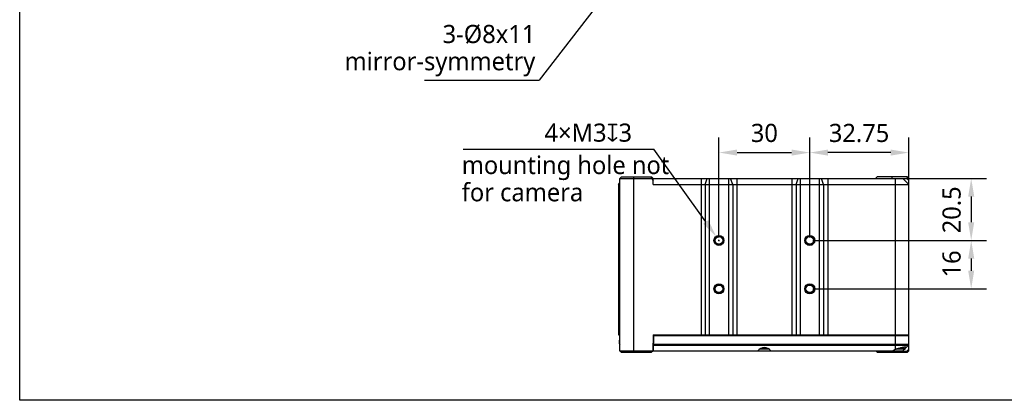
# Model space of a CAD drawing. Header units: millimetres. Extents: x -12 to 258, y -2 to 167.
# Tile 1 of 16: x -12 to 151, y -2 to 61. Entities that reach past the tile are written whole.
import ezdxf

# ---------------------------------------------------------------- set-up
doc = ezdxf.new("R2010")
doc.units = ezdxf.units.MM
doc.header["$LTSCALE"] = 23.1
doc.header["$PDMODE"] = 3
doc.header["$PDSIZE"] = 8
doc.layers.get('0').update_dxf_attribs({"linetype": 'CONTINUOUS'})
doc.layers.get('Defpoints').update_dxf_attribs({"linetype": 'CONTINUOUS'})
for name, color, linetype in [('00_COMPONENTS', 7, 'CONTINUOUS'), ('20_ALL_FEATURES', 7, 'CONTINUOUS'), ('50_ALL_DETAILS', 7, 'CONTINUOUS'), ('51__DRAFT_DIMS', 7, 'CONTINUOUS')]:
    doc.layers.add(name, color=color, linetype=linetype)
doc.styles.get("Standard").update_dxf_attribs({"font": 'Roboto-Regular.ttf'})
doc.dimstyles.new('DIMSTYLE_1', dxfattribs={"dimtxt": 3, "dimasz": 3, "dimexe": 2.5, "dimexo": 0.5, "dimgap": 0.75, "dimtad": 1, "dimlfac": 2, "dimdsep": 46, "dimtxsty": 'STANDARD', "dimblk": '_FILLED', "dimblk1": '_FILLED', "dimblk2": '_FILLED', "dimcen": 0.09, "dimclrt": 3, "dimazin": 2, "dimtp": 0.3, "dimtm": 0.3, "dimtfac": 1, "dimtofl": 0, "dimtmove": 0, "dimatfit": 3, "dimldrblk": '_FILLED', "dimfxl": 1, "dimtolj": 1, "dimarcsym": 0})
doc.dimstyles.new('DIMSTYLE_3', dxfattribs={"dimtxt": 3, "dimasz": 3, "dimexe": 2.5, "dimexo": 0.5, "dimgap": 0.75, "dimtad": 1, "dimlfac": 2, "dimdsep": 46, "dimtxsty": 'STANDARD', "dimblk": '_FILLED', "dimblk1": '_FILLED', "dimblk2": '_FILLED', "dimcen": 0.09, "dimclrt": 3, "dimazin": 2, "dimtp": 0.2, "dimtm": 0.2, "dimtfac": 1, "dimtofl": 0, "dimtmove": 0, "dimatfit": 3, "dimldrblk": '_FILLED', "dimfxl": 1, "dimtolj": 1, "dimarcsym": 0})

# ---------------------------------------------------------------- blocks, each defined once
blk = doc.blocks.new('_FILLED')
at = {"color": 0, "linetype": 'ByBlock'}
blk.add_solid([(0, 0), (-1, 0.167), (-1, -0.167)], dxfattribs=at)
blk = doc.blocks.new('*D13')
at = {"layer": '51__DRAFT_DIMS', "color": 0, "lineweight": -2}
for p, q in [((118.6, 24.62), (118.6, 41.15)), ((134.97, 33.87), (134.97, 41.15)), ((131.97, 38.65), (121.6, 38.65))]:
    blk.add_line(p, q, dxfattribs=at)
at = {"layer": 'Defpoints', "color": 0}
for p in [(118.6, 38.65), (134.97, 33.37), (118.6, 24.12)]:
    blk.add_point(p, dxfattribs=at)
at = {"layer": '51__DRAFT_DIMS', "color": 0, "linetype": 'ByBlock', "lineweight": -2, "xscale": 3, "yscale": 3, "zscale": 3, "rotation": 180}
blk.add_blockref('_FILLED', (118.6, 38.65), dxfattribs=at)
at = {"layer": '51__DRAFT_DIMS', "color": 0, "linetype": 'ByBlock', "lineweight": -2, "xscale": 3, "yscale": 3, "zscale": 3}
blk.add_blockref('_FILLED', (134.97, 38.65), dxfattribs=at)
at = {"layer": '51__DRAFT_DIMS', "insert": (126.74, 43.4), "char_height": 3, "attachment_point": 2, "line_spacing_factor": 0.9}
blk.add_mtext('\\A1;32.75', dxfattribs=at)
blk = doc.blocks.new('*D14')
at = {"layer": '51__DRAFT_DIMS', "color": 0, "lineweight": -2}
for p, q in [((103.6, 24.62), (103.6, 41.15)), ((118.6, 24.62), (118.6, 41.15)), ((106.6, 38.65), (115.6, 38.65))]:
    blk.add_line(p, q, dxfattribs=at)
at = {"layer": 'Defpoints', "color": 0}
for p in [(118.6, 38.65), (103.6, 24.12), (118.6, 24.12)]:
    blk.add_point(p, dxfattribs=at)
at = {"layer": '51__DRAFT_DIMS', "color": 0, "linetype": 'ByBlock', "lineweight": -2, "xscale": 3, "yscale": 3, "zscale": 3, "rotation": 180}
blk.add_blockref('_FILLED', (103.6, 38.65), dxfattribs=at)
at = {"layer": '51__DRAFT_DIMS', "color": 0, "linetype": 'ByBlock', "lineweight": -2, "xscale": 3, "yscale": 3, "zscale": 3}
blk.add_blockref('_FILLED', (118.6, 38.65), dxfattribs=at)
at = {"layer": '51__DRAFT_DIMS', "insert": (111.09, 43.4), "char_height": 3, "attachment_point": 2, "line_spacing_factor": 0.9}
blk.add_mtext('\\A1;30', dxfattribs=at)
blk = doc.blocks.new('*D15')
at = {"layer": '51__DRAFT_DIMS', "color": 0, "lineweight": -2}
for p, q in [((119.1, 24.12), (147.77, 24.12)), ((145.27, 21.12), (145.27, 19.12)), ((119.1, 16.12), (147.77, 16.12))]:
    blk.add_line(p, q, dxfattribs=at)
at = {"layer": 'Defpoints', "color": 0}
for p in [(118.6, 24.12), (118.6, 16.12), (145.27, 16.12)]:
    blk.add_point(p, dxfattribs=at)
at = {"layer": '51__DRAFT_DIMS', "color": 0, "linetype": 'ByBlock', "lineweight": -2, "xscale": 3, "yscale": 3, "zscale": 3}
for p, rotation in [((145.27, 24.12), 90), ((145.27, 16.12), 270)]:
    blk.add_blockref('_FILLED', p, dxfattribs=dict(at, rotation=rotation))
at = {"layer": '51__DRAFT_DIMS', "insert": (140.52, 20.24), "char_height": 3, "attachment_point": 2, "rotation": 90, "line_spacing_factor": 0.9}
blk.add_mtext('\\A1;16', dxfattribs=at)
blk = doc.blocks.new('*D16')
at = {"layer": '51__DRAFT_DIMS', "color": 0, "lineweight": -2}
for p, q in [((133.22, 34.37), (147.77, 34.37)), ((145.27, 31.37), (145.27, 27.12)), ((119.1, 24.12), (147.77, 24.12))]:
    blk.add_line(p, q, dxfattribs=at)
at = {"layer": 'Defpoints', "color": 0}
for p in [(132.72, 34.37), (118.6, 24.12), (145.27, 24.12)]:
    blk.add_point(p, dxfattribs=at)
at = {"layer": '51__DRAFT_DIMS', "color": 0, "linetype": 'ByBlock', "lineweight": -2, "xscale": 3, "yscale": 3, "zscale": 3}
for p, rotation in [((145.27, 34.37), 90), ((145.27, 24.12), 270)]:
    blk.add_blockref('_FILLED', p, dxfattribs=dict(at, rotation=rotation))
at = {"layer": '51__DRAFT_DIMS', "insert": (140.52, 29.18), "char_height": 3, "attachment_point": 2, "rotation": 90, "line_spacing_factor": 0.9}
blk.add_mtext('\\A1;20.5', dxfattribs=at)

msp = doc.modelspace()

# ---------------------------------------------------------------- linework, layer by layer
msp.add_lwpolyline([(-11.9339, 166.8703), (258.1085, 166.8703), (258.1085, -2.3169), (-11.9339, -2.3169)], close=True)
at = {"layer": '00_COMPONENTS'}
for p, q in [((111.9181, 6.1211), (110.2769, 6.1211)), ((111.8502, 6.1711), (110.3449, 6.1711)), ((134.2964, 6.1211), (132.8649, 6.1211)), ((134.3475, 6.1711), (133.0067, 6.1711)), ((134.3475, 6.1711), (134.3475, 6.4616))]:
    msp.add_line(p, q, dxfattribs=at)
msp.add_arc((134.2975, 6.1711), 0.05, 270, 0, dxfattribs=at)
at = {"layer": '20_ALL_FEATURES'}
for p, q in [((87.4725, 34.6211), (87.2225, 34.3711)), ((87.2225, 5.8711), (87.2225, 34.3711)), ((87.2225, 34.3711), (92.4725, 34.3711)), ((87.4725, 34.6211), (92.4725, 34.6211)), ((89.4725, 34.6211), (89.4725, 5.6211)), ((92.4725, 34.3711), (92.4725, 34.6211)), ((92.4725, 34.6211), (92.7225, 34.3711)), ((92.4725, 34.3711), (92.7225, 34.0176)), ((92.7225, 33.3711), (92.7225, 34.3711)), ((92.7225, 34.3711), (134.619, 34.3711)), ((100.6293, 34.3711), (100.6293, 8.5211)), ((101.3252, 33.3711), (101.6732, 34.3711)), ((102.0212, 8.5211), (102.0212, 34.3711)), ((105.1738, 34.3711), (105.1738, 8.5211)), ((105.8698, 33.3711), (105.5218, 34.3711)), ((106.5658, 34.3711), (106.5658, 8.5211)), ((115.6293, 34.3711), (115.6293, 8.5211)), ((116.3252, 33.3711), (116.6732, 34.3711)), ((117.0212, 34.3711), (117.0212, 8.5211)), ((120.1738, 34.3711), (120.1738, 8.5211)), ((120.8698, 33.3711), (120.5218, 34.3711)), ((121.5658, 34.3711), (121.5658, 8.5211)), ((129.7225, 34.6211), (129.4725, 34.3711)), ((134.7225, 34.6211), (129.7225, 34.6211)), ((132.2225, 34.3711), (132.2225, 34.6211)), ((132.7225, 34.3711), (132.7225, 6.0663)), ((133.9725, 34.3711), (134.9725, 33.3711)), ((134.7225, 34.6211), (134.619, 34.3711)), ((134.619, 34.3711), (134.9725, 34.0176)), ((134.7225, 34.6211), (134.9725, 34.3711)), ((134.9725, 8.3711), (134.9725, 34.3711)), ((86.9725, 33.3711), (87.2225, 33.6211)), ((86.9725, 33.3711), (86.9725, 8.5211)), ((87.2225, 33.3711), (86.9725, 33.3711)), ((87.0975, 33.3711), (87.2225, 33.5045)), ((87.0975, 8.5211), (87.0975, 33.3711)), ((92.7225, 33.3711), (134.9725, 33.3711)), ((101.3252, 33.3711), (101.3252, 8.5211)), ((105.8698, 33.3711), (105.8698, 8.5211)), ((116.3252, 33.3711), (116.3252, 8.5211)), ((120.8698, 33.3711), (120.8698, 8.5211)), ((86.9725, 8.5211), (87.2225, 8.5211)), ((87.1615, 7.0423), (87.1963, 8.3711)), ((87.2225, 8.3711), (87.1963, 8.3711)), ((92.7265, 8.5211), (92.6553, 5.8039)), ((92.7225, 8.3711), (92.7975, 8.3711)), ((92.7265, 8.5211), (134.9725, 8.5211)), ((92.7975, 8.3711), (92.7321, 5.8711)), ((134.9725, 8.3711), (92.7975, 8.3711)), ((134.6778, 8.5211), (134.6725, 8.3711)), ((134.9725, 6.9747), (134.9725, 8.3711)), ((92.7563, 6.7979), (134.8993, 6.7979)), ((92.761, 6.9747), (134.9725, 6.9747)), ((134.8993, 6.7979), (134.3475, 6.2461)), ((134.9725, 5.8711), (134.9725, 6.9747)), ((87.2225, 5.8711), (87.4725, 5.6211)), ((87.2225, 5.8711), (92.6571, 5.8711)), ((87.4725, 5.6211), (92.4725, 5.6211)), ((92.6553, 5.8039), (92.4725, 5.6211)), ((92.6571, 5.8711), (133.9725, 5.8711)), ((129.5397, 5.8039), (129.538, 5.8711)), ((129.5397, 5.8039), (134.6468, 5.8039)), ((129.7225, 5.6211), (129.5397, 5.8039)), ((129.7225, 5.6211), (134.7225, 5.6211)), ((132.2225, 5.6211), (132.2225, 5.8711)), ((134.2225, 6.1211), (133.9725, 5.8711)), ((134.9725, 6.1421), (134.6468, 5.8039)), ((134.7225, 5.6211), (134.6468, 5.8039)), ((134.7225, 5.6211), (134.9725, 5.8711))]:
    msp.add_line(p, q, dxfattribs=at)
for centre, radius in [((103.5975, 24.1211), 0.825), ((103.5975, 24.1211), 0.75), ((103.5975, 24.1211), 0.625), ((118.5975, 24.1211), 0.825), ((118.5975, 24.1211), 0.75), ((118.5975, 24.1211), 0.625), ((103.5975, 16.1211), 0.825), ((103.5975, 16.1211), 0.75), ((103.5975, 16.1211), 0.625), ((118.5975, 16.1211), 0.825), ((118.5975, 16.1211), 0.75), ((118.5975, 16.1211), 0.625)]:
    msp.add_circle(centre, radius, dxfattribs=at)
for centre, start, end in [((87.4115, 7.0358), 178.5, 220.910012), ((134.7225, 6.9747), 315, 0)]:
    msp.add_arc(centre, 0.25, start, end, dxfattribs=at)
for centre, major_axis, start_param, end_param in [((111.0975, 5.0747), (0, 1.3302), -0.92885885, 0.92885885), ((133.2225, 4.8244), (0, 1.3389), 0.38295075, 0.67327589)]:
    msp.add_ellipse(centre, major_axis=major_axis, ratio=0.99939008, start_param=start_param, end_param=end_param, dxfattribs=at)
for points, knots in [([(133.2225, 6.2398), (133.1366, 6.2141), (132.9685, 6.1602), (132.803, 6.0988), (132.7225, 6.0663)], [0, 0, 0, 0, 0.50819278, 1, 1, 1, 1]), ([(134.5057, 6.4217), (134.5056, 6.4245), (134.5043, 6.4302), (134.4989, 6.4377), (134.4904, 6.444), (134.4791, 6.4492), (134.4647, 6.4536), (134.4398, 6.4586), (134.4011, 6.4619), (134.3461, 6.4622), (134.2802, 6.4589), (134.2041, 6.452), (134.1186, 6.4414), (134.0246, 6.4274), (133.9232, 6.4099), (133.8154, 6.3891), (133.6621, 6.3565), (133.4633, 6.3085), (133.3035, 6.264), (133.2225, 6.2398)], [0, 0, 0, 0, 0.00624959, 0.01283729, 0.02055239, 0.02990083, 0.04115916, 0.05447156, 0.08749315, 0.1291295, 0.17914556, 0.23712539, 0.30251787, 0.37463486, 0.45273048, 0.53600725, 0.62361234, 0.8083359, 1, 1, 1, 1]), ([(134.4825, 6.3811), (134.4861, 6.3848), (134.4925, 6.3917), (134.5017, 6.4045), (134.5059, 6.4152), (134.5057, 6.4217)], [0, 0, 0, 0, 0.32212679, 0.59180999, 1, 1, 1, 1])]:
    msp.add_open_spline(points, degree=3, knots=knots, dxfattribs=at)
at = {"layer": '51__DRAFT_DIMS', "color": 8}
for p, q in [((86.9149, 67.4975), (73.88, 50.6322)), ((54.9319, 50.6322), (73.88, 50.6322)), ((61.34, 39.2014), (92.8562, 39.2014)), ((101.4219, 27.1755), (92.8562, 39.2014)), ((103.5075, 24.1211), (103.6875, 24.1211)), ((103.5975, 24.0311), (103.5975, 24.2111))]:
    msp.add_line(p, q, dxfattribs=at)

# ---------------------------------------------------------------- block references
at = {"layer": '51__DRAFT_DIMS', "color": 8, "xscale": 3, "yscale": 3, "zscale": 3, "rotation": 305.4615094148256}
msp.add_blockref('_FILLED', (103.1624, 24.732), dxfattribs=at)

# ---------------------------------------------------------------- texts
at = {"layer": '50_ALL_DETAILS', "insert": (61.1001, 38.0908), "char_height": 3, "width": 35.203125, "attachment_point": 1, "line_spacing_factor": 0.9}
msp.add_mtext('{\\fRoboto|b0|i0|c0|p2;mounting hole not for camera}', dxfattribs=at)
at = {"layer": '51__DRAFT_DIMS', "char_height": 3, "attachment_point": 3, "line_spacing_factor": 0.9}
for s, insert in [('\\A1;{\\fRoboto|b0|i0|c0|p2;3-%%c8x11\\Pmirror-symmetry}', (73.255, 59.7572)), ('\\A1;4×M3{\\fgdt|b0|i0|c134|p2;x}3\\P ', (89.2312, 43.4514))]:
    msp.add_mtext(s, dxfattribs=dict(at, insert=insert))

# ---------------------------------------------------------------- dimensions: what is measured, and where the dimension line sits
at = {"layer": '51__DRAFT_DIMS', "color": 8}
dim = msp.add_linear_dim(base=(118.5975, 38.6547), p1=(103.5975, 24.1211), p2=(118.5975, 24.1211), dimstyle='DIMSTYLE_3', override={"dimclrt": 256}, dxfattribs=at)
dim.commit()
dim.dimension.update_dxf_attribs({"geometry": '*D14', "text_midpoint": (111.0887, 38.6547), "dimtype": 160})
for base, p1, p2, angle, dimstyle, picture, middle in [((118.5975, 38.6547), (134.9725, 33.3711), (118.5975, 24.1211), 180, 'DIMSTYLE_1', '*D13', (126.7382, 38.6547)), ((145.2687, 24.1211), (132.7225, 34.3711), (118.5975, 24.1211), 270, 'DIMSTYLE_3', '*D16', (145.2687, 29.1846)), ((145.2687, 16.1211), (118.5975, 24.1211), (118.5975, 16.1211), 270, 'DIMSTYLE_3', '*D15', (145.2687, 20.2354))]:
    dim = msp.add_linear_dim(base=base, p1=p1, p2=p2, angle=angle, dimstyle=dimstyle, override={"dimclrt": 256}, dxfattribs=at)
    dim.commit()
    dim.dimension.update_dxf_attribs({"geometry": picture, "text_midpoint": middle, "dimtype": 160})

doc.saveas('drawing.dxf')
